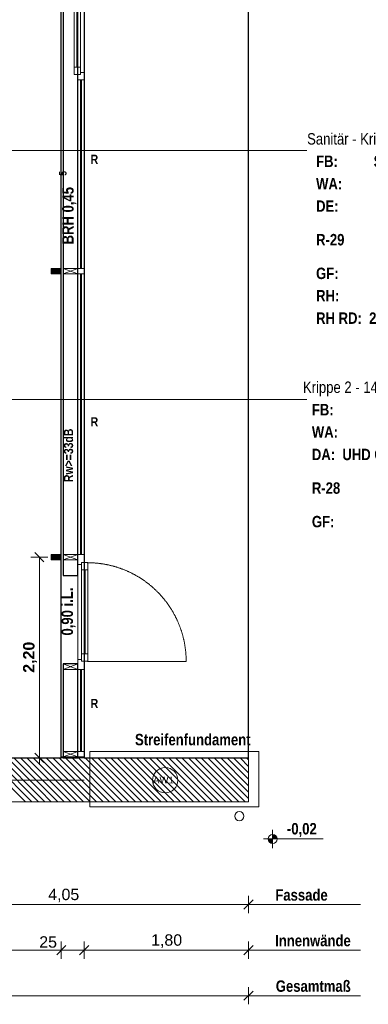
# Model space of a CAD drawing. Header units: millimetres. Extents: x 634730 to 711346, y 362082 to 425615.
# Tile 8 of 160: x 667116 to 670931, y 363936 to 374728. Entities that reach past the tile are written whole.
import ezdxf
from ezdxf.enums import TextEntityAlignment as Align

# ---------------------------------------------------------------- set-up
doc = ezdxf.new("R2010")
doc.units = ezdxf.units.MM
doc.header["$LTSCALE"] = 50
for name, pattern in [('Achse', [10, 5, -2.5, 0, -2.5]), ('Doppelstrichlinie', [1.093611, 0.529167, -0.211667, 0.141111, -0.211667]), ('Strichlinie_ eng', [0.1, 0.06, -0.04])]:
    doc.linetypes.add(name, pattern=pattern)
for name, color, linetype in [('1_EG', 7, 'Continuous'), ('A_Bemaßung', 7, 'Continuous'), ('A_Beschriftung', 7, 'Continuous'), ('A_Brandschutz', 7, 'Continuous'), ('A_Decke Bodenbelag', 7, 'Continuous'), ('A_Möblierung fest', 7, 'Continuous'), ('A_Raumflächen', 7, 'Continuous'), ('A_Schraffuren', 7, 'Continuous'), ('A_Stützen', 7, 'Continuous'), ('A_Wände', 7, 'Continuous')]:
    doc.layers.add(name, color=color, linetype=linetype)
doc.styles.add('ERSTELLTER_STIL_1', font='ARIALN.TTF')
doc.styles.add('ERSTELLTER_STIL_2', font='ARIALNB.TTF')

# ---------------------------------------------------------------- blocks, each defined once
blk = doc.blocks.new('Sanitär - Krippe 2_R-29_24_1', base_point=(9.03, -79.79))
blk = doc.blocks.new('Krippe 2 - 14 Kinder_R-28_25_1', base_point=(12.878, -79.79))
blk = doc.blocks.new('A$C85d2cf1a')
at = {"layer": 'A_Bemaßung', "linetype": 'Continuous', "lineweight": 13}
for points in [[(23.902, 3.666), (23.952, 3.666), (23.949, 3.685), (23.938, 3.701), (23.922, 3.712), (23.902, 3.716)], [(23.902, 3.666), (23.852, 3.666), (23.856, 3.647), (23.867, 3.631), (23.883, 3.62), (23.902, 3.616)]]:
    blk.add_hatch(color=7, dxfattribs=at).paths.add_polyline_path(points)
at = {"layer": 'A_Stützen', "linetype": 'Continuous', "lineweight": 0, "true_color": 0x000000}
for points in [[(21.578, 9.86), (21.578, 9.92), (21.478, 9.92), (21.478, 9.86)], [(21.578, 6.725), (21.578, 6.785), (21.478, 6.785), (21.478, 6.725)]]:
    blk.add_hatch(color=18, dxfattribs=at).paths.add_polyline_path(points)
at = {"layer": 'A_Wände', "linetype": 'Continuous', "lineweight": 18}
for points in [[(21.609, 6.755), (21.589, 6.755), (21.589, 6.755), (21.609, 6.755)], [(21.769, 6.755), (21.839, 6.755), (21.839, 6.755), (21.769, 6.755)], [(21.589, 4.555), (21.839, 4.555), (21.839, 4.565), (21.769, 4.565), (21.589, 4.565)]]:
    blk.add_hatch(color=8, dxfattribs=at).paths.add_polyline_path(points)
for p, q in [((21.609, 19.815), (21.609, 6.555)), ((21.769, 6.555), (21.769, 19.815)), ((21.609, 6.555), (21.769, 6.555)), ((21.769, 5.585), (21.609, 5.585)), ((21.609, 5.585), (21.609, 4.555)), ((21.769, 4.555), (21.769, 5.585)), ((21.609, 4.555), (21.769, 4.555))]:
    blk.add_line(p, q)
at = {"layer": 'A_Bemaßung', "color": 7, "linetype": 'Continuous', "lineweight": 13}
for p, q in [((21.299, 6.805), (21.399, 6.705)), ((21.442, 6.755), (21.255, 6.755)), ((21.349, 4.555), (21.349, 6.755)), ((21.442, 4.555), (21.255, 4.555)), ((21.299, 4.605), (21.399, 4.505)), ((21.349, 4.48), (21.349, 4.555)), ((23.902, 3.566), (23.902, 3.766)), ((23.802, 3.666), (24.456, 3.666)), ((23.639, 2.854), (23.639, 3.042)), ((19.587, 2.948), (23.639, 2.948)), ((23.589, 2.898), (23.689, 2.998)), ((23.639, 2.948), (24.866, 2.948)), ((23.639, 2.948), (23.714, 2.948)), ((21.639, 2.498), (21.539, 2.398)), ((21.639, 2.498), (21.539, 2.398)), ((21.589, 2.354), (21.589, 2.542)), ((21.589, 2.354), (21.589, 2.542)), ((21.889, 2.498), (21.789, 2.398)), ((21.889, 2.498), (21.789, 2.398)), ((21.839, 2.354), (21.839, 2.542)), ((21.839, 2.354), (21.839, 2.542)), ((23.589, 2.398), (23.689, 2.498)), ((23.639, 2.354), (23.639, 2.542)), ((14.311, 2.448), (21.589, 2.448)), ((21.589, 2.448), (21.839, 2.448)), ((21.839, 2.448), (23.639, 2.448)), ((23.639, 2.448), (24.866, 2.448)), ((23.639, 2.448), (23.714, 2.448)), ((6.841, 1.948), (23.639, 1.948)), ((23.589, 1.898), (23.689, 1.998)), ((23.639, 1.854), (23.639, 2.042)), ((23.639, 1.948), (24.866, 1.948)), ((23.639, 1.948), (23.714, 1.948))]:
    blk.add_line(p, q, dxfattribs=at)
blk.add_circle((23.902, 3.666), 0.05, dxfattribs=at)
at = {"layer": 'A_Beschriftung', "color": 7, "linetype": 'Continuous', "lineweight": 13}
for p in [(22.727, 4.171), (22.727, 4.172)]:
    blk.add_line(p, (22.727, 4.172), dxfattribs=at)
at = {"layer": 'A_Beschriftung', "color": 7, "linetype": 'Continuous', "lineweight": 13, "flags": 128}
blk.add_lwpolyline([(22.865, 4.31, 1), (22.589, 4.31, 1)], format="xyb", close=True, dxfattribs=at)
at = {"layer": 'A_Brandschutz', "color": 1, "linetype": 'Doppelstrichlinie', "lineweight": 18, "true_color": 0xf50000}
blk.add_line((14.138, 4.31), (21.839, 4.31), dxfattribs=at)
at = {"layer": 'A_Decke Bodenbelag', "color": 7, "linetype": 'Continuous', "lineweight": 25}
for p, q in [((21.589, 4.555), (21.589, 21.815)), ((21.839, 21.815), (21.839, 4.555)), ((23.639, 4.555), (23.639, 21.815)), ((14.311, 4.555), (21.359, 4.555)), ((21.359, 4.555), (21.589, 4.555)), ((21.839, 4.555), (23.639, 4.555))]:
    blk.add_line(p, q, dxfattribs=at)
at = {"layer": 'A_Raumflächen', "color": 7, "linetype": 'Continuous', "lineweight": 13}
for p, q in [((15.928, 11.211), (24.277, 11.211)), ((19.851, 8.482), (24.277, 8.482))]:
    blk.add_line(p, q, dxfattribs=at)
at = {"layer": 'A_Schraffuren', "color": 251, "linetype": 'Strichlinie_ eng', "lineweight": 18, "true_color": 0x5f5f5f}
for p, q in [((21.902, 4.624), (23.752, 4.624)), ((21.902, 4.017), (21.902, 4.624)), ((23.752, 4.624), (23.752, 4.017)), ((23.752, 4.017), (21.902, 4.017))]:
    blk.add_line(p, q, dxfattribs=at)
at = {"layer": 'A_Stützen', "color": 7, "linetype": 'Continuous', "lineweight": 13}
for p, q in [((21.578, 9.92), (21.478, 9.92)), ((21.478, 9.92), (21.478, 9.86)), ((21.478, 9.86), (21.578, 9.86)), ((21.578, 9.86), (21.578, 9.92)), ((21.769, 9.92), (21.609, 9.92)), ((21.609, 9.92), (21.609, 9.86)), ((21.769, 9.86), (21.609, 9.92)), ((21.769, 9.92), (21.609, 9.86)), ((21.609, 9.86), (21.769, 9.86)), ((21.769, 9.86), (21.769, 9.92)), ((21.578, 6.785), (21.478, 6.785)), ((21.478, 6.785), (21.478, 6.725)), ((21.478, 6.725), (21.578, 6.725)), ((21.578, 6.725), (21.578, 6.785)), ((21.769, 6.785), (21.609, 6.785)), ((21.609, 6.785), (21.609, 6.725)), ((21.769, 6.725), (21.609, 6.785)), ((21.769, 6.785), (21.609, 6.725)), ((21.609, 6.725), (21.769, 6.725)), ((21.769, 6.725), (21.769, 6.785)), ((21.769, 5.585), (21.609, 5.585)), ((21.609, 5.585), (21.609, 5.525)), ((21.769, 5.525), (21.609, 5.585)), ((21.769, 5.585), (21.609, 5.525)), ((21.609, 5.525), (21.769, 5.525)), ((21.769, 5.525), (21.769, 5.585)), ((21.769, 4.625), (21.609, 4.625)), ((21.609, 4.625), (21.609, 4.565)), ((21.769, 4.565), (21.609, 4.625)), ((21.769, 4.625), (21.609, 4.565)), ((21.609, 4.565), (21.769, 4.565)), ((21.769, 4.565), (21.769, 4.625))]:
    blk.add_line(p, q, dxfattribs=at)
for start, end in [(90, 180), (180, 270), (0, 90), (270, 360)]:
    blk.add_arc((23.538, 3.916), 0.05, start, end, dxfattribs=at)
at = {"layer": 'A_Wände', "color": 7, "linetype": 'Continuous', "lineweight": 18}
for p, q in [((21.609, 19.815), (21.609, 6.555)), ((21.769, 6.555), (21.769, 19.815)), ((21.609, 6.555), (21.769, 6.555)), ((21.769, 5.585), (21.609, 5.585)), ((21.609, 5.585), (21.609, 4.555)), ((21.769, 4.555), (21.769, 5.585)), ((21.359, 4.555), (14.311, 4.555)), ((23.639, 4.555), (21.359, 4.555)), ((21.769, 4.565), (21.589, 4.565)), ((21.589, 4.565), (21.589, 4.555)), ((21.589, 4.555), (21.839, 4.555)), ((21.609, 4.555), (21.769, 4.555)), ((21.839, 4.565), (21.769, 4.565)), ((21.839, 4.555), (21.839, 4.565)), ((23.639, 4.075), (23.639, 4.555)), ((13.831, 4.075), (21.359, 4.075)), ((21.359, 4.075), (23.639, 4.075))]:
    blk.add_line(p, q, dxfattribs=at)
at = {"layer": 'A_Wände', "color": 7, "linetype": 'Continuous', "lineweight": 13}
for p, q in [((21.589, 9.89), (21.589, 13.025)), ((21.839, 9.89), (21.839, 13.025)), ((21.729, 12.125), (21.729, 12.875)), ((21.759, 12.125), (21.759, 12.875)), ((21.769, 12.875), (21.769, 12.125)), ((21.799, 12.875), (21.799, 12.125)), ((21.839, 12.935), (21.839, 12.065)), ((21.729, 12.045), (21.729, 12.125)), ((21.729, 12.125), (21.799, 12.125)), ((21.799, 12.125), (21.799, 12.045)), ((21.799, 12.045), (21.729, 12.045)), ((21.769, 12.025), (21.769, 12.045)), ((21.769, 12.045), (21.799, 12.045)), ((21.769, 11.985), (21.769, 12.025)), ((21.769, 9.92), (21.769, 11.985)), ((21.839, 11.985), (21.769, 11.985)), ((21.799, 12.045), (21.799, 12.065)), ((21.799, 12.065), (21.839, 12.065)), ((21.799, 9.92), (21.799, 11.985)), ((21.809, 11.985), (21.809, 9.92)), ((21.839, 12.065), (21.839, 12.025)), ((21.839, 12.025), (21.839, 11.985)), ((21.839, 11.985), (21.839, 9.92)), ((21.589, 6.755), (21.589, 9.89)), ((21.769, 9.89), (21.769, 9.92)), ((21.769, 9.92), (21.839, 9.92)), ((21.769, 9.86), (21.769, 9.89)), ((21.769, 6.785), (21.769, 9.86)), ((21.839, 9.86), (21.769, 9.86)), ((21.799, 6.785), (21.799, 9.86)), ((21.809, 9.86), (21.809, 6.785)), ((21.839, 9.92), (21.839, 9.89)), ((21.839, 6.755), (21.839, 9.89)), ((21.839, 9.89), (21.839, 9.86)), ((21.839, 9.86), (21.839, 6.785)), ((21.589, 6.755), (21.589, 5.555)), ((21.769, 6.755), (21.769, 6.785)), ((21.769, 6.785), (21.839, 6.785)), ((21.769, 6.675), (21.769, 6.755)), ((21.839, 6.695), (21.809, 6.695)), ((21.809, 6.695), (21.809, 6.675)), ((21.809, 6.695), (21.879, 6.695)), ((21.809, 6.615), (21.809, 6.695)), ((21.839, 6.785), (21.839, 6.755)), ((21.839, 6.755), (21.839, 5.555)), ((21.839, 6.755), (21.839, 6.695)), ((21.879, 6.695), (21.879, 6.615)), ((21.769, 5.635), (21.769, 6.675)), ((21.809, 6.675), (21.769, 6.675)), ((21.809, 5.695), (21.809, 6.615)), ((21.879, 6.615), (21.809, 6.615)), ((21.839, 5.695), (21.839, 6.615)), ((21.849, 6.615), (21.849, 5.695)), ((21.879, 6.615), (21.879, 5.695)), ((21.769, 5.555), (21.769, 5.635)), ((21.769, 5.635), (21.809, 5.635)), ((21.809, 5.695), (21.879, 5.695)), ((21.809, 5.615), (21.809, 5.695)), ((21.809, 5.635), (21.809, 5.615)), ((21.809, 5.615), (21.839, 5.615)), ((21.879, 5.615), (21.809, 5.615)), ((21.839, 5.615), (21.839, 5.555)), ((21.879, 5.695), (21.879, 5.615)), ((21.589, 5.555), (21.589, 4.565)), ((21.769, 5.525), (21.769, 5.555)), ((21.769, 4.625), (21.769, 5.525)), ((21.839, 5.525), (21.769, 5.525)), ((21.799, 4.625), (21.799, 5.525)), ((21.809, 5.525), (21.809, 4.625)), ((21.839, 5.555), (21.839, 4.565)), ((21.839, 5.555), (21.839, 5.525)), ((21.839, 5.525), (21.839, 4.625)), ((21.769, 4.565), (21.589, 4.565)), ((21.769, 4.565), (21.769, 4.625)), ((21.769, 4.625), (21.839, 4.625)), ((21.839, 4.565), (21.769, 4.565)), ((21.839, 4.565), (21.769, 4.565)), ((21.839, 4.625), (21.839, 4.565))]:
    blk.add_line(p, q, dxfattribs=at)
at = {"layer": 'A_Wände', "color": 7, "linetype": 'Achse', "lineweight": 13}
blk.add_line((21.875, 5.613), (22.956, 5.613), dxfattribs=at)
at = {"layer": 'A_Wände', "color": 8, "linetype": 'Continuous', "lineweight": 18}
for p, q in [((21.197, 4.075), (20.717, 4.555)), ((21.268, 4.075), (20.788, 4.555)), ((21.339, 4.075), (20.859, 4.555)), ((21.359, 4.126), (20.93, 4.555)), ((21.359, 4.197), (21, 4.555)), ((21.359, 4.267), (21.071, 4.555)), ((21.359, 4.338), (21.142, 4.555)), ((21.359, 4.409), (21.212, 4.555)), ((21.359, 4.479), (21.283, 4.555)), ((21.359, 4.55), (21.354, 4.555)), ((21.834, 4.075), (21.359, 4.55)), ((21.905, 4.075), (21.425, 4.555)), ((21.975, 4.075), (21.495, 4.555)), ((22.046, 4.075), (21.566, 4.555)), ((22.117, 4.075), (21.637, 4.555)), ((22.187, 4.075), (21.707, 4.555)), ((22.258, 4.075), (21.778, 4.555)), ((22.329, 4.075), (21.849, 4.555)), ((22.4, 4.075), (21.92, 4.555)), ((22.47, 4.075), (21.99, 4.555)), ((22.541, 4.075), (22.061, 4.555)), ((22.612, 4.075), (22.132, 4.555)), ((22.682, 4.075), (22.202, 4.555)), ((22.753, 4.075), (22.273, 4.555)), ((22.824, 4.075), (22.344, 4.555)), ((22.894, 4.075), (22.414, 4.555)), ((22.965, 4.075), (22.485, 4.555)), ((23.036, 4.075), (22.556, 4.555)), ((23.107, 4.075), (22.627, 4.555)), ((23.177, 4.075), (22.697, 4.555)), ((23.248, 4.075), (22.768, 4.555)), ((23.319, 4.075), (22.839, 4.555)), ((23.389, 4.075), (22.909, 4.555)), ((23.46, 4.075), (22.98, 4.555)), ((23.531, 4.075), (23.051, 4.555)), ((23.602, 4.075), (23.122, 4.555)), ((23.639, 4.108), (23.192, 4.555)), ((23.639, 4.179), (23.263, 4.555)), ((23.639, 4.25), (23.334, 4.555)), ((23.639, 4.32), (23.404, 4.555)), ((23.639, 4.391), (23.475, 4.555)), ((23.639, 4.462), (23.546, 4.555)), ((23.639, 4.533), (23.617, 4.555)), ((21.763, 4.075), (21.359, 4.479)), ((21.692, 4.075), (21.359, 4.409)), ((21.622, 4.075), (21.359, 4.338)), ((21.551, 4.075), (21.359, 4.267)), ((21.48, 4.075), (21.359, 4.197)), ((21.41, 4.075), (21.359, 4.126))]:
    blk.add_line(p, q, dxfattribs=at)
at = {"layer": 'A_Wände', "color": 7, "linetype": 'Achse', "lineweight": 13}
blk.add_arc((21.875, 5.613), 1.081, 0, 90.0558, dxfattribs=at)
at = {"layer": 'A_Raumflächen', "color": 7, "linetype": 'Continuous', "lineweight": 18}
ref = blk.add_blockref('Sanitär - Krippe 2_R-29_24_1', (25.074, 10.351), dxfattribs=at)
ref.add_attrib('ROOM_NAME', 'Sanitär - Krippe 2', dxfattribs={"color": 7, "lineweight": 18, "height": 0.125, "style": 'ERSTELLTER_STIL_1'}).set_placement((24.28, 11.402), align=Align.TOP_LEFT)
ref.add_attrib('ROOM_NUMBER', 'R-29', dxfattribs={"color": 7, "lineweight": 18, "height": 0.125, "style": 'ERSTELLTER_STIL_2'}).set_placement((24.378, 10.297), align=Align.TOP_LEFT)
ref.add_attrib('floorCode', 'FB: ', dxfattribs={"color": 7, "lineweight": 18, "height": 0.125, "style": 'ERSTELLTER_STIL_2'}).set_placement((24.378, 11.156), align=Align.TOP_LEFT)
ref.add_attrib('stFloorCovering', 'Steinzeug', dxfattribs={"color": 7, "lineweight": 18, "height": 0.125, "style": 'ERSTELLTER_STIL_2'}).set_placement((25.008, 11.156), align=Align.TOP_LEFT)
ref.add_attrib('wallCode', 'WA: ', dxfattribs={"color": 7, "lineweight": 18, "height": 0.125, "style": 'ERSTELLTER_STIL_2'}).set_placement((24.378, 10.91), align=Align.TOP_LEFT)
ref.add_attrib('stWallCovering', 'Fliesen', dxfattribs={"color": 7, "lineweight": 18, "height": 0.125, "style": 'ERSTELLTER_STIL_2'}).set_placement((25.218, 10.91), align=Align.TOP_LEFT)
ref.add_attrib('ceilingCode', 'DE: ', dxfattribs={"color": 7, "lineweight": 18, "height": 0.125, "style": 'ERSTELLTER_STIL_2'}).set_placement((24.378, 10.665), align=Align.TOP_LEFT)
ref.add_attrib('stCeilingCovering', 'BSH', dxfattribs={"color": 7, "lineweight": 18, "height": 0.125, "style": 'ERSTELLTER_STIL_2'}).set_placement((25.418, 10.665), align=Align.TOP_LEFT)
ref.add_attrib('measuredNetAreaCode', 'GF: ', dxfattribs={"color": 7, "lineweight": 18, "height": 0.125, "style": 'ERSTELLTER_STIL_2'}).set_placement((24.378, 9.928), align=Align.TOP_LEFT)
ref.add_attrib('ceilingHeightCode', 'RH: ', dxfattribs={"color": 7, "lineweight": 18, "height": 0.125, "style": 'ERSTELLTER_STIL_2'}).set_placement((24.378, 9.683), align=Align.TOP_LEFT)
ref.add_attrib('sCustom1Value', 'RH RD:  2,400 m', dxfattribs={"color": 7, "lineweight": 18, "height": 0.125, "style": 'ERSTELLTER_STIL_2'}).set_placement((24.378, 9.437), align=Align.TOP_LEFT)
ref = blk.add_blockref('Krippe 2 - 14 Kinder_R-28_25_1', (25.089, 7.875), dxfattribs=at)
ref.add_attrib('ROOM_NAME', 'Krippe 2 - 14 Kinder', dxfattribs={"color": 7, "lineweight": 18, "height": 0.125, "style": 'ERSTELLTER_STIL_1'}).set_placement((24.234, 8.68), align=Align.TOP_LEFT)
ref.add_attrib('ROOM_NUMBER', 'R-28', dxfattribs={"color": 7, "lineweight": 18, "height": 0.125, "style": 'ERSTELLTER_STIL_2'}).set_placement((24.332, 7.575), align=Align.TOP_LEFT)
ref.add_attrib('floorCode', 'FB: ', dxfattribs={"color": 7, "lineweight": 18, "height": 0.125, "style": 'ERSTELLTER_STIL_2'}).set_placement((24.332, 8.434), align=Align.TOP_LEFT)
ref.add_attrib('stFloorCovering', 'Linoleum', dxfattribs={"color": 7, "lineweight": 18, "height": 0.125, "style": 'ERSTELLTER_STIL_2'}).set_placement((25.151, 8.434), align=Align.TOP_LEFT)
ref.add_attrib('wallCode', 'WA: ', dxfattribs={"color": 7, "lineweight": 18, "height": 0.125, "style": 'ERSTELLTER_STIL_2'}).set_placement((24.332, 8.189), align=Align.TOP_LEFT)
ref.add_attrib('stWallCovering', 'Putz', dxfattribs={"color": 7, "lineweight": 18, "height": 0.125, "style": 'ERSTELLTER_STIL_2'}).set_placement((25.504, 8.189), align=Align.TOP_LEFT)
ref.add_attrib('ceilingCode', 'DA: ', dxfattribs={"color": 7, "lineweight": 18, "height": 0.125, "style": 'ERSTELLTER_STIL_2'}).set_placement((24.332, 7.943), align=Align.TOP_LEFT)
ref.add_attrib('stCeilingCovering', 'UHD Q 25 / GK', dxfattribs={"color": 7, "lineweight": 18, "height": 0.125, "style": 'ERSTELLTER_STIL_2'}).set_placement((24.666, 7.943), align=Align.TOP_LEFT)
ref.add_attrib('measuredNetAreaCode', 'GF: ', dxfattribs={"color": 7, "lineweight": 18, "height": 0.125, "style": 'ERSTELLTER_STIL_2'}).set_placement((24.332, 7.207), align=Align.TOP_LEFT)
at = {"layer": 'A_Bemaßung', "color": 7, "style": 'ERSTELLTER_STIL_2'}
for s, p in [('-0,02', (24.059, 3.716)), ('Fassade', (23.932, 2.99)), ('Innenwände', (23.93, 2.49)), ('Gesamtmaß', (23.937, 1.991))]:
    blk.add_text(s, height=0.125, dxfattribs=at).set_placement(p)
at = {"layer": 'A_Bemaßung', "color": 7, "lineweight": 13, "insert": (21.324, 5.488), "char_height": 0.125, "attachment_point": 7, "rotation": 90, "style": 'ERSTELLTER_STIL_1'}
blk.add_mtext('\\A1;{\\pql;\\fArial|b1|i0|c0|p0;\\W1.000000;2,20}', dxfattribs=at)
at = {"layer": 'A_Bemaßung', "color": 7, "lineweight": 13, "char_height": 0.125, "attachment_point": 7, "style": 'ERSTELLTER_STIL_2'}
for s, insert in [('\\A1;{\\pql;\\fArial|b0|i0|c0|p0;\\W1.000000;4,05}', (21.446, 2.973)), ('\\A1;{\\pql;\\fArial|b0|i0|c0|p0;\\W1.000000;25}', (21.348, 2.473)), ('\\A1;{\\pql;\\fArial|b0|i0|c0|p0;\\W1.000000;1,80}', (22.572, 2.473))]:
    blk.add_mtext(s, dxfattribs=dict(at, insert=insert))
at = {"layer": 'A_Beschriftung', "color": 7, "style": 'ERSTELLTER_STIL_2'}
for s, height, rotation, p in [('R', 0.1, 359.9988, (21.91, 11.065)), ('5', 0.0825, 90, (21.647, 10.935)), ('BRH 0,45', 0.125, 90, (21.724, 10.183)), ('R', 0.1, 359.9988, (21.91, 8.189)), ('0,90 i.L.', 0.125, 90, (21.717, 5.896)), ('R', 0.1, 359.9988, (21.91, 5.102))]:
    blk.add_text(s, height=height, rotation=rotation, dxfattribs=at).set_placement(p)
at = {"layer": 'A_Beschriftung', "color": 253, "true_color": 0x9f9f9f, "style": 'ERSTELLTER_STIL_2'}
blk.add_text('Rw>=33dB', height=0.1, rotation=90, dxfattribs=at).set_placement((21.718, 7.578))
at = {"layer": 'A_Beschriftung', "color": 7, "style": 'ERSTELLTER_STIL_2'}
blk.add_text('Streifenfundament', height=0.125, dxfattribs=at).set_placement((22.396, 4.693))
at = {"layer": 'A_Beschriftung', "color": 7, "lineweight": 13, "insert": (22.727, 4.35), "char_height": 0.075, "attachment_point": 2, "style": 'ERSTELLTER_STIL_2'}
blk.add_mtext('\\A1;{\\pqc;\\pt0,1;\\fArial|b0|i0|c0|p0;\\W1.000000;AW1\\fArial|b0|i0|c0|p0;\\W1.000000;\\A1{\\H.66x;\\S^  ;}\\fArial|b0|i0|c0|p0;\\W1.000000;\\fArial|b0|i0|c0|p0;\\W1.000000;\\A1{\\H.66x;\\S^  ;}\\fArial|b0|i0|c0|p0;\\W1.000000; \\fArial|b0|i0|c0|p0;\\W1.000000;\\fArial|b0|i0|c0|p0;\\W1.000000;\\fArial|b0|i0|c0|p0;\\W1.000000;\\fArial|b0|i0|c0|p0;\\W1.000000;\\fArial|b0|i0|c0|p0;\\W1.000000;\\fArial|b0|i0|c0|p0;\\W1.000000;\\fArial|b0|i0|c0|p0;\\W1.000000;\\fArial|b0|i0|c0|p0;\\W1.000000;\\fArial|b0|i0|c0|p0;\\W1.000000;\\fArial|b0|i0|c0|p0;\\W1.000000;\\fArial|b0|i0|c0|p0;\\W1.000000;\\fArial|b0|i0|c0|p0;\\W1.000000;\\fArial|b0|i0|c0|p0;\\W1.000000;\\fArial|b0|i0|c0|p0;\\W1.000000;\\fArial|b0|i0|c0|p0;\\W1.000000;\\fArial|b0|i0|c0|p0;\\W1.000000;\\fArial|b0|i0|c0|p0;\\W1.000000;\\fArial|b0|i0|c0|p0;\\W1.000000;\\fArial|b0|i0|c0|p0;\\W1.000000;\\fArial|b0|i0|c0|p0;\\W1.000000;\\fArial|b0|i0|c0|p0;\\W1.000000;\\fArial|b0|i0|c0|p0;\\W1.000000;\\fArial|b0|i0|c0|p0;\\W1.000000;\\fArial|b0|i0|c0|p0;\\W1.000000;\\fArial|b0|i0|c0|p0;\\W1.000000;\\fArial|b0|i0|c0|p0;\\W1.000000;\\fArial|b0|i0|c0|p0;\\W1.000000;\\fArial|b0|i0|c0|p0;\\W1.000000;\\fArial|b0|i0|c0|p0;\\W1.000000;\\fArial|b0|i0|c0|p0;\\W1.000000;\\fArial|b0|i0|c0|p0;\\W1.000000;\\fArial|b0|i0|c0|p0;\\W1.000000;\\fArial|b0|i0|c0|p0;\\W1.000000;\\fArial|b0|i0|c0|p0;\\W1.000000;\\fArial|b0|i0|c0|p0;\\W1.000000;\\fArial|b0|i0|c0|p0;\\W1.000000;\\fArial|b0|i0|c0|p0;\\W1.000000;\\fArial|b0|i0|c0|p0;\\W1.000000;\\fArial|b0|i0|c0|p0;\\W1.000000;\\fArial|b0|i0|c0|p0;\\W1.000000;\\fArial|b0|i0|c0|p0;\\W1.000000;\\fArial|b0|i0|c0|p0;\\W1.000000;\\fArial|b0|i0|c0|p0;\\W1.000000;}', dxfattribs=at)
at = {"layer": 'A_Möblierung fest', "color": 7, "lineweight": 13, "style": 'ERSTELLTER_STIL_2', "text_generation_flag": 2}
blk.add_attdef('txt', text='', height=0.12, rotation=359.9988, dxfattribs=at).set_placement((23.514, 39.292), align=Align.MIDDLE_CENTER)
at = {"layer": 'A_Möblierung fest', "color": 7, "lineweight": 13, "style": 'ERSTELLTER_STIL_2'}
blk.add_attdef('txt', text='', height=0.12, dxfattribs=at).set_placement((10.172, 25.652), align=Align.MIDDLE_CENTER)
at = {"layer": 'A_Raumflächen', "color": 7, "lineweight": 18}
for tag, style, p in [('ROOM_NAME', 'ERSTELLTER_STIL_1', (30.428, 25.928)), ('DUMMY_850', 'ERSTELLTER_STIL_1', (31.541, 25.959)), ('ROOM_NAME', 'ERSTELLTER_STIL_1', (47.266, 25.928)), ('DUMMY_850', 'ERSTELLTER_STIL_1', (48.38, 25.959)), ('floorCode', 'ERSTELLTER_STIL_2', (30.526, 25.683)), ('stFloorCovering', 'ERSTELLTER_STIL_2', (31.093, 25.683)), ('floorCode', 'ERSTELLTER_STIL_2', (47.364, 25.683)), ('stFloorCovering', 'ERSTELLTER_STIL_2', (47.932, 25.683)), ('DUMMY_851', 'ERSTELLTER_STIL_2', (30.526, 25.467)), ('DUMMY_851', 'ERSTELLTER_STIL_2', (47.364, 25.467)), ('measuredNetAreaCode', 'ERSTELLTER_STIL_2', (30.526, 25.192)), ('measuredNetAreaCode', 'ERSTELLTER_STIL_2', (47.364, 25.192))]:
    blk.add_attdef(tag, text='', height=0.125, dxfattribs=dict(at, style=style)).set_placement(p, align=Align.TOP_LEFT)

msp = doc.modelspace()

# ---------------------------------------------------------------- block references
at = {"layer": '1_EG', "xscale": 1000, "yscale": 1000, "zscale": 1000}
msp.add_blockref('A$C85d2cf1a', (645981.7, 362082.4, 41515.3), dxfattribs=at)

doc.saveas('drawing.dxf')
